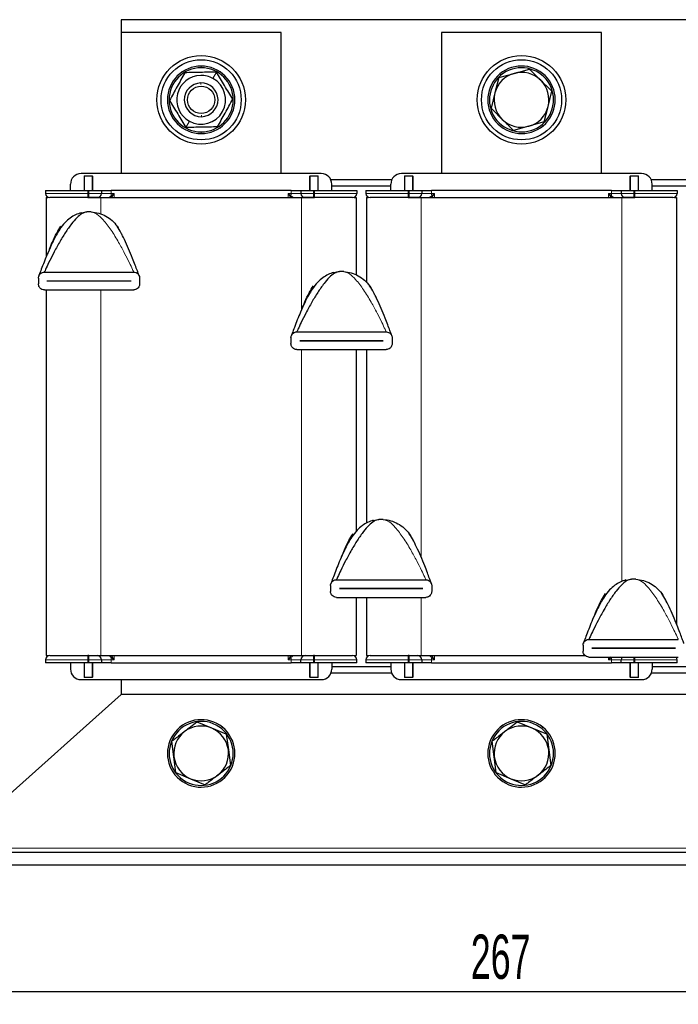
# Model space of a CAD drawing. Header units: millimetres. Extents: x 5 to 418, y 2 to 292.
# Tile 6 of 24: x 60 to 112, y 168 to 245. Entities that reach past the tile are written whole.
import ezdxf

# ---------------------------------------------------------------- set-up
doc = ezdxf.new("R2010")
doc.units = ezdxf.units.MM
doc.layers.add('SLD-0', color=7, linetype='Continuous')
doc.styles.add('SLDTEXTSTYLE0', font='TXT', dxfattribs={"width": 0.605})
doc.dimstyles.new('SLDDIMSTYLE0', dxfattribs={"dimtxt": 3.5, "dimasz": 3.302, "dimexe": 0, "dimexo": 0.0625, "dimgap": 0.875, "dimtad": 1, "dimlfac": 3, "dimrnd": 1e-09, "dimzin": 12, "dimdsep": 46, "dimtxsty": 'SLDTEXTSTYLE0', "dimsah": 1, "dimcen": 0.09, "dimadec": 0, "dimazin": 3, "dimtfac": 1, "dimtofl": 0, "dimtmove": 0, "dimatfit": 3, "dimfxl": 1, "dimfrac": 2, "dimtolj": 1, "dimtzin": 12, "dimarcsym": 0})

# ---------------------------------------------------------------- blocks, each defined once
blk = doc.blocks.new('_D')
at = {"layer": 'SLD-0'}
for p, q in [((55.431, 178.637), (55.431, 167.637)), ((144.431, 178.637), (144.431, 167.637)), ((55.431, 168.637), (144.431, 168.637))]:
    blk.add_line(p, q, dxfattribs=at)
for points in [[(55.431, 168.637), (58.733, 168.129), (58.733, 169.145)], [(144.431, 168.637), (141.129, 169.145), (141.129, 168.129)]]:
    blk.add_solid(points, dxfattribs=at)
at = {"layer": 'SLD-0', "insert": (95.92, 173.149), "char_height": 3.5, "attachment_point": 1, "style": 'SLDTEXTSTYLE0'}
blk.add_mtext('267', dxfattribs=at)

msp = doc.modelspace()

# ---------------------------------------------------------------- linework, layer by layer
at = {"color": 7, "linetype": 'Continuous', "lineweight": 25}
for p, q in [((68.2639, 245.4705), (68.2639, 244.4705)), ((131.5972, 245.4705), (68.2639, 245.4705)), ((68.2639, 244.4705), (68.2639, 233.3038)), ((80.9305, 244.4705), (68.2639, 244.4705)), ((80.9305, 233.3038), (80.9305, 244.4705)), ((106.2639, 244.4705), (93.5972, 244.4705)), ((93.5972, 244.4705), (93.5972, 233.3038)), ((106.2639, 233.3038), (106.2639, 244.4705)), ((99.3493, 241.2244), (100.5544, 241.56)), ((98.1442, 240.8888), (97.8323, 239.6774)), ((98.1442, 240.8888), (99.3493, 241.2244)), ((102.0288, 238.5969), (102.3407, 239.8083)), ((97.8323, 239.6774), (97.5204, 238.466)), ((101.7168, 237.3855), (102.0288, 238.5969)), ((100.5117, 237.0499), (99.3067, 236.7143)), ((101.7168, 237.3855), (100.5117, 237.0499)), ((84.0972, 233.3038), (65.0972, 233.3038)), ((65.3805, 233.1371), (65.3472, 233.103)), ((65.3472, 233.103), (65.3472, 231.9705)), ((65.3805, 233.1371), (65.9805, 233.1371)), ((66.0139, 233.103), (65.9805, 233.1371)), ((66.0139, 233.103), (66.0139, 231.9705)), ((83.2139, 233.1371), (83.1805, 233.103)), ((83.1805, 231.9705), (83.1805, 233.103)), ((83.2139, 233.1371), (83.8139, 233.1371)), ((83.8472, 233.103), (83.8139, 233.1371)), ((83.8472, 231.9705), (83.8472, 233.103)), ((89.6668, 232.8038), (84.861, 232.8038)), ((109.4305, 233.3038), (90.4305, 233.3038)), ((90.7139, 233.1371), (90.6805, 233.103)), ((90.6805, 233.103), (90.6805, 231.9705)), ((90.7139, 233.1371), (91.3139, 233.1371)), ((91.3472, 233.103), (91.3139, 233.1371)), ((91.3472, 233.103), (91.3472, 231.9705)), ((108.5472, 233.1371), (108.5139, 233.103)), ((108.5139, 231.9705), (108.5139, 233.103)), ((108.5472, 233.1371), (109.1472, 233.1371)), ((109.1805, 233.103), (109.1472, 233.1371)), ((109.1805, 231.9705), (109.1805, 233.103)), ((115.0001, 232.8038), (110.1943, 232.8038)), ((62.2972, 231.9705), (62.2972, 231.7371)), ((62.2972, 231.9705), (65.6305, 231.9705)), ((64.2639, 231.9705), (64.2639, 232.4705)), ((65.6305, 231.9705), (65.7139, 231.9705)), ((65.7139, 231.9705), (66.7139, 231.9705)), ((66.7139, 231.9705), (66.7139, 231.7371)), ((66.7139, 231.9705), (67.4914, 231.9705)), ((81.7029, 231.9705), (67.4914, 231.9705)), ((81.7029, 231.9705), (82.4805, 231.9705)), ((82.4805, 231.9705), (83.4805, 231.9705)), ((82.4805, 231.9705), (82.4805, 231.7371)), ((83.4805, 231.9705), (83.5639, 231.9705)), ((83.5639, 231.9705), (86.8972, 231.9705)), ((84.9305, 231.9705), (84.9305, 232.4705)), ((89.5972, 232.3038), (84.9305, 232.3038)), ((86.8972, 231.9705), (86.8972, 231.7371)), ((87.6305, 231.9705), (87.6305, 231.7371)), ((87.6305, 231.9705), (90.9639, 231.9705)), ((89.5972, 231.9705), (89.5972, 232.4705)), ((90.9639, 231.9705), (91.0472, 231.9705)), ((91.0472, 231.9705), (92.0472, 231.9705)), ((92.0472, 231.9705), (92.0472, 231.7371)), ((92.0472, 231.9705), (92.8248, 231.9705)), ((107.0363, 231.9705), (92.8248, 231.9705)), ((107.0363, 231.9705), (107.8139, 231.9705)), ((107.8139, 231.9705), (107.8139, 231.7371)), ((107.8139, 231.9705), (108.8139, 231.9705)), ((108.8139, 231.9705), (108.8972, 231.9705)), ((108.8972, 231.9705), (112.2305, 231.9705)), ((110.2639, 231.9705), (110.2639, 232.4705)), ((114.9305, 232.3038), (110.2639, 232.3038)), ((112.2305, 231.9705), (112.2305, 231.7371)), ((62.3305, 231.4038), (62.3305, 226.6974)), ((62.3305, 231.4038), (62.476, 231.4038)), ((65.6305, 231.4038), (65.7139, 231.4038)), ((65.7139, 231.4038), (66.6639, 231.4038)), ((66.6639, 231.4038), (82.5305, 231.4038)), ((82.5305, 231.4038), (83.4805, 231.4038)), ((83.4805, 231.4038), (83.5639, 231.4038)), ((86.6949, 231.4038), (86.8639, 231.4038)), ((86.8639, 231.4038), (86.8639, 225.2869)), ((87.6639, 231.4038), (87.6639, 224.7116)), ((87.6639, 231.4038), (87.8094, 231.4038)), ((90.9639, 231.4038), (91.0472, 231.4038)), ((91.0472, 231.4038), (91.9972, 231.4038)), ((91.9972, 231.4038), (107.8639, 231.4038)), ((107.8639, 231.4038), (108.8139, 231.4038)), ((108.8139, 231.4038), (108.8972, 231.4038)), ((112.0283, 231.4038), (112.1972, 231.4038)), ((112.1972, 231.4038), (112.1972, 197.6772)), ((65.1024, 230.1959), (65.5578, 230.2754)), ((63.3068, 228.777), (63.4142, 229.0132)), ((63.4142, 229.0132), (63.5057, 229.1472)), ((67.9552, 229.1472), (68.0467, 229.0132)), ((63.2922, 228.8026), (63.2302, 228.6969)), ((61.7304, 225.0474), (61.7304, 224.5808)), ((62.1971, 225.5141), (69.2638, 225.5141)), ((69.7304, 225.0474), (69.7304, 224.5808)), ((85.0692, 225.4766), (85.5245, 225.5561)), ((62.4304, 224.8124), (62.4304, 224.8158)), ((62.4304, 224.8158), (69.0304, 224.8158)), ((69.0304, 224.8124), (62.4304, 224.8124)), ((69.0304, 224.8158), (69.0304, 224.8124)), ((83.3449, 224.2147), (83.381, 224.2939)), ((83.381, 224.2939), (83.4724, 224.4279)), ((87.922, 224.4279), (88.0134, 224.2939)), ((62.1971, 224.1141), (69.2638, 224.1141)), ((62.3305, 224.1141), (62.3305, 195.2038)), ((83.259, 224.0834), (83.1969, 223.9776)), ((81.6972, 220.3282), (81.6972, 219.8615)), ((82.1639, 220.7949), (89.2305, 220.7949)), ((89.6972, 220.3282), (89.6972, 219.8615)), ((82.3972, 220.0932), (82.3972, 220.0965)), ((82.3972, 220.0965), (88.9972, 220.0965)), ((88.9972, 220.0932), (82.3972, 220.0932)), ((88.9972, 220.0965), (88.9972, 220.0932)), ((82.1639, 219.3949), (89.2305, 219.3949)), ((86.8639, 219.3949), (86.8639, 205.0263)), ((87.6639, 219.3949), (87.6639, 205.6698)), ((88.2025, 205.8851), (88.6579, 205.9646)), ((86.4782, 204.6232), (86.5143, 204.7024)), ((86.5143, 204.7024), (86.6057, 204.8364)), ((91.0553, 204.8364), (91.1468, 204.7024)), ((86.3923, 204.4918), (86.3303, 204.3861)), ((85.2972, 201.2033), (92.3639, 201.2033)), ((108.1693, 201.1658), (108.6246, 201.2453)), ((84.8305, 200.7367), (84.8305, 200.27)), ((85.5305, 200.5017), (85.5305, 200.505)), ((85.5305, 200.505), (92.1305, 200.505)), ((92.1305, 200.5017), (85.5305, 200.5017)), ((92.1305, 200.505), (92.1305, 200.5017)), ((92.8305, 200.7367), (92.8305, 200.27)), ((106.481, 199.9831), (106.5725, 200.1171)), ((111.0221, 200.1171), (111.1135, 199.9831)), ((85.2972, 199.8033), (92.3639, 199.8033)), ((86.8639, 199.8033), (86.8639, 195.2038)), ((87.6639, 199.8033), (87.6639, 195.2038)), ((106.3591, 199.7726), (106.297, 199.6668)), ((106.445, 199.9039), (106.481, 199.9831)), ((105.2639, 196.4841), (112.3306, 196.4841)), ((104.7973, 196.0174), (104.7973, 195.5507)), ((105.4973, 195.7824), (105.4973, 195.7857)), ((105.4973, 195.7857), (112.0973, 195.7857)), ((112.0973, 195.7824), (105.4973, 195.7824)), ((112.0973, 195.7857), (112.0973, 195.7824)), ((62.2972, 194.8705), (62.2972, 194.6371)), ((65.6305, 194.6371), (62.2972, 194.6371)), ((62.3305, 195.2038), (62.476, 195.2038)), ((64.2639, 194.6371), (64.2639, 194.1371)), ((65.3472, 194.6371), (65.3472, 193.5046)), ((65.7139, 195.2038), (65.6305, 195.2038)), ((65.7139, 194.6371), (65.6305, 194.6371)), ((65.7139, 195.2038), (66.6639, 195.2038)), ((66.7139, 194.6371), (65.7139, 194.6371)), ((66.0139, 194.6371), (66.0139, 193.5046)), ((66.6639, 195.2038), (82.5305, 195.2038)), ((66.7139, 194.8705), (66.7139, 194.6371)), ((67.4914, 194.6371), (66.7139, 194.6371)), ((67.4914, 194.6371), (81.7029, 194.6371)), ((82.4805, 194.6371), (81.7029, 194.6371)), ((82.4805, 194.6371), (82.4805, 194.8705)), ((83.4805, 194.6371), (82.4805, 194.6371)), ((82.5305, 195.2038), (83.4805, 195.2038)), ((83.1805, 193.5046), (83.1805, 194.6371)), ((83.5639, 195.2038), (83.4805, 195.2038)), ((83.5639, 194.6371), (83.4805, 194.6371)), ((86.8972, 194.6371), (83.5639, 194.6371)), ((83.8472, 193.5046), (83.8472, 194.6371)), ((84.9305, 194.6371), (84.9305, 194.1371)), ((86.6949, 195.2038), (86.8639, 195.2038)), ((86.8972, 194.6371), (86.8972, 194.8705)), ((87.6305, 194.8705), (87.6305, 194.6371)), ((90.9639, 194.6371), (87.6305, 194.6371)), ((87.6639, 195.2038), (87.8094, 195.2038)), ((89.5972, 194.6371), (89.5972, 194.1371)), ((90.6805, 194.6371), (90.6805, 193.5046)), ((91.0472, 195.2038), (90.9639, 195.2038)), ((91.0472, 194.6371), (90.9639, 194.6371)), ((91.0472, 195.2038), (91.9972, 195.2038)), ((92.0472, 194.6371), (91.0472, 194.6371)), ((91.3472, 194.6371), (91.3472, 193.5046)), ((91.9972, 195.2038), (104.9662, 195.2038)), ((92.0472, 194.8705), (92.0472, 194.6371)), ((92.8248, 194.6371), (92.0472, 194.6371)), ((92.8248, 194.6371), (107.0363, 194.6371)), ((105.2639, 195.0841), (112.3306, 195.0841)), ((107.8139, 194.6371), (107.0363, 194.6371)), ((107.8139, 194.6371), (107.8139, 194.8705)), ((108.8139, 194.6371), (107.8139, 194.6371)), ((108.5139, 193.5046), (108.5139, 194.6371)), ((108.8972, 194.6371), (108.8139, 194.6371)), ((112.2305, 194.6371), (108.8972, 194.6371)), ((109.1805, 193.5046), (109.1805, 194.6371)), ((110.2639, 194.6371), (110.2639, 194.1371)), ((112.2305, 194.6371), (112.2305, 194.8705)), ((89.5972, 194.3038), (84.9305, 194.3038)), ((114.9305, 194.3038), (110.2639, 194.3038)), ((65.0972, 193.3038), (84.0972, 193.3038)), ((65.3472, 193.5046), (65.3805, 193.4705)), ((65.9805, 193.4705), (65.3805, 193.4705)), ((65.9805, 193.4705), (66.0139, 193.5046)), ((68.2639, 193.3038), (68.2639, 192.1371)), ((83.1805, 193.5046), (83.2139, 193.4705)), ((83.8139, 193.4705), (83.2139, 193.4705)), ((83.8139, 193.4705), (83.8472, 193.5046)), ((89.6668, 193.8038), (84.861, 193.8038)), ((90.4305, 193.3038), (109.4305, 193.3038)), ((90.6805, 193.5046), (90.7139, 193.4705)), ((91.3139, 193.4705), (90.7139, 193.4705)), ((91.3139, 193.4705), (91.3472, 193.5046)), ((108.5139, 193.5046), (108.5472, 193.4705)), ((109.1472, 193.4705), (108.5472, 193.4705)), ((109.1472, 193.4705), (109.1805, 193.5046)), ((115.0001, 193.8038), (110.1943, 193.8038)), ((68.2639, 192.1371), (55.4305, 180.6371)), ((131.5972, 192.1371), (68.2639, 192.1371)), ((75.4345, 189.4688), (74.2808, 189.9522)), ((100.7678, 189.4688), (99.6141, 189.9522)), ((76.5882, 188.9854), (75.4345, 189.4688)), ((101.9216, 188.9854), (100.7678, 189.4688)), ((72.4479, 187.1964), (72.2897, 188.4373)), ((76.5882, 188.9854), (76.7465, 187.7445)), ((97.7813, 187.1964), (97.623, 188.4373)), ((101.9216, 188.9854), (102.0798, 187.7445)), ((76.7465, 187.7445), (76.9047, 186.5036)), ((102.0798, 187.7445), (102.238, 186.5036)), ((72.6061, 185.9556), (72.4479, 187.1964)), ((97.9395, 185.9556), (97.7813, 187.1964)), ((72.6061, 185.9556), (73.7599, 185.4721)), ((73.7599, 185.4721), (74.9136, 184.9887)), ((97.9395, 185.9556), (99.0932, 185.4721)), ((99.0932, 185.4721), (100.247, 184.9887)), ((144.4305, 179.6371), (55.4305, 179.6371)), ((144.4305, 178.6371), (55.4305, 178.6371))]:
    msp.add_line(p, q, dxfattribs=at)
at = {"color": 7, "linetype": 'Continuous', "lineweight": 18}
for p, q in [((74.5972, 241.6705), (74.5972, 241.8038)), ((75.5309, 240.8301), (75.8055, 241.3279)), ((98.3048, 241.08), (98.2192, 241.1823)), ((74.5736, 240.3424), (74.5711, 240.4702)), ((73.6635, 237.4442), (73.3889, 236.9464)), ((74.6208, 237.9319), (74.6233, 237.8041)), ((101.5562, 237.1943), (101.6418, 237.092)), ((74.5972, 236.6038), (74.5972, 236.4705)), ((65.3805, 231.9705), (65.3805, 233.1371)), ((65.9805, 233.1371), (65.9805, 231.9705)), ((83.2139, 231.9705), (83.2139, 233.1371)), ((83.8139, 233.1371), (83.8139, 231.9705)), ((90.7139, 231.9705), (90.7139, 233.1371)), ((91.3139, 233.1371), (91.3139, 231.9705)), ((108.5472, 231.9705), (108.5472, 233.1371)), ((109.1472, 233.1371), (109.1472, 231.9705)), ((65.6305, 231.9705), (65.6305, 231.7371)), ((65.7139, 231.9705), (65.7139, 231.7371)), ((67.4914, 231.9705), (67.4914, 231.7371)), ((81.7029, 231.7371), (81.7029, 231.9705)), ((83.4805, 231.9705), (83.4805, 231.7371)), ((83.5639, 231.9705), (83.5639, 231.7371)), ((90.9639, 231.9705), (90.9639, 231.7371)), ((91.0472, 231.9705), (91.0472, 231.7371)), ((92.8248, 231.9705), (92.8248, 231.7371)), ((107.0363, 231.7371), (107.0363, 231.9705)), ((108.8139, 231.9705), (108.8139, 231.7371)), ((108.8972, 231.9705), (108.8972, 231.7371)), ((65.6305, 231.7371), (62.2972, 231.7371)), ((65.6305, 231.4038), (65.6305, 231.7371)), ((65.6305, 231.7371), (65.7139, 231.7371)), ((66.7139, 231.7371), (65.7139, 231.7371)), ((65.7139, 231.7371), (65.7139, 231.4038)), ((66.6639, 231.4038), (66.6639, 230.1028)), ((67.4914, 231.7371), (66.7139, 231.7371)), ((67.309, 231.4038), (67.3046, 231.4039)), ((67.5475, 231.5023), (67.4778, 231.4038)), ((67.4914, 231.7371), (67.7263, 231.7371)), ((67.7263, 231.7371), (67.4934, 231.5565)), ((67.7263, 231.7371), (67.5475, 231.5023)), ((67.7263, 231.4038), (67.7263, 231.7371)), ((81.4681, 231.7371), (81.7029, 231.7371)), ((81.4681, 231.4038), (81.4681, 231.7371)), ((81.4681, 231.7371), (81.701, 231.5565)), ((81.6469, 231.5023), (81.4681, 231.7371)), ((81.7166, 231.4038), (81.6469, 231.5023)), ((82.4805, 231.7371), (81.7029, 231.7371)), ((81.8854, 231.4038), (81.8897, 231.4039)), ((82.4805, 231.7371), (83.4805, 231.7371)), ((82.5305, 231.4038), (82.5305, 222.5289)), ((83.4805, 231.4038), (83.4805, 231.7371)), ((83.5639, 231.7371), (83.4805, 231.7371)), ((83.5639, 231.7371), (86.8972, 231.7371)), ((83.5639, 231.7371), (83.5639, 231.4038)), ((90.9639, 231.7371), (87.6305, 231.7371)), ((90.9639, 231.4038), (90.9639, 231.7371)), ((90.9639, 231.7371), (91.0472, 231.7371)), ((92.0472, 231.7371), (91.0472, 231.7371)), ((91.0472, 231.7371), (91.0472, 231.4038)), ((91.9972, 231.4038), (91.9972, 202.9627)), ((92.8248, 231.7371), (92.0472, 231.7371)), ((92.6424, 231.4038), (92.638, 231.4039)), ((92.8808, 231.5023), (92.8111, 231.4038)), ((92.8248, 231.7371), (93.0596, 231.7371)), ((93.0596, 231.7371), (92.8267, 231.5565)), ((93.0596, 231.7371), (92.8808, 231.5023)), ((93.0596, 231.4038), (93.0596, 231.7371)), ((106.8014, 231.7371), (107.0363, 231.7371)), ((106.8014, 231.4038), (106.8014, 231.7371)), ((106.8014, 231.7371), (107.0343, 231.5565)), ((106.9802, 231.5023), (106.8014, 231.7371)), ((107.0499, 231.4038), (106.9802, 231.5023)), ((107.8139, 231.7371), (107.0363, 231.7371)), ((107.2187, 231.4038), (107.2231, 231.4039)), ((107.8139, 231.7371), (108.8139, 231.7371)), ((107.8639, 231.4038), (107.8639, 201.0615)), ((108.8139, 231.4038), (108.8139, 231.7371)), ((108.8972, 231.7371), (108.8139, 231.7371)), ((108.8972, 231.7371), (112.2305, 231.7371)), ((108.8972, 231.7371), (108.8972, 231.4038)), ((66.6639, 224.1141), (66.6639, 195.2038)), ((82.5305, 219.3949), (82.5305, 195.2038)), ((91.9972, 199.8033), (91.9972, 195.2038)), ((62.2972, 194.8705), (65.6305, 194.8705)), ((65.3805, 193.4705), (65.3805, 194.6371)), ((65.6305, 194.8705), (65.6305, 195.2038)), ((65.6305, 194.8705), (65.7139, 194.8705)), ((65.6305, 194.6371), (65.6305, 194.8705)), ((65.7139, 195.2038), (65.7139, 194.8705)), ((65.7139, 194.8705), (66.7139, 194.8705)), ((65.7139, 194.8705), (65.7139, 194.6371)), ((65.9805, 194.6371), (65.9805, 193.4705)), ((66.7139, 194.8705), (67.4914, 194.8705)), ((67.3046, 195.2037), (67.309, 195.2038)), ((67.4778, 195.2038), (67.5475, 195.1053)), ((67.4914, 194.8705), (67.4914, 194.6371)), ((67.7263, 194.8705), (67.4914, 194.8705)), ((67.4934, 195.0511), (67.7263, 194.8705)), ((67.5475, 195.1053), (67.7263, 194.8705)), ((67.7263, 194.8705), (67.7263, 195.2038)), ((81.4681, 194.8705), (81.4681, 195.2038)), ((81.4681, 194.8705), (81.6469, 195.1053)), ((81.701, 195.0511), (81.4681, 194.8705)), ((81.7029, 194.8705), (81.4681, 194.8705)), ((81.6469, 195.1053), (81.7166, 195.2038)), ((81.7029, 194.8705), (82.4805, 194.8705)), ((81.7029, 194.6371), (81.7029, 194.8705)), ((81.8897, 195.2037), (81.8854, 195.2038)), ((83.4805, 194.8705), (82.4805, 194.8705)), ((83.2139, 193.4705), (83.2139, 194.6371)), ((83.4805, 194.8705), (83.4805, 195.2038)), ((83.4805, 194.8705), (83.5639, 194.8705)), ((83.4805, 194.6371), (83.4805, 194.8705)), ((83.5639, 195.2038), (83.5639, 194.8705)), ((86.8972, 194.8705), (83.5639, 194.8705)), ((83.5639, 194.6371), (83.5639, 194.8705)), ((83.8139, 194.6371), (83.8139, 193.4705)), ((87.6305, 194.8705), (90.9639, 194.8705)), ((90.7139, 193.4705), (90.7139, 194.6371)), ((90.9639, 194.8705), (90.9639, 195.2038)), ((90.9639, 194.8705), (91.0472, 194.8705)), ((90.9639, 194.6371), (90.9639, 194.8705)), ((91.0472, 195.2038), (91.0472, 194.8705)), ((91.0472, 194.8705), (92.0472, 194.8705)), ((91.0472, 194.8705), (91.0472, 194.6371)), ((91.3139, 194.6371), (91.3139, 193.4705)), ((92.0472, 194.8705), (92.8248, 194.8705)), ((92.638, 195.2037), (92.6424, 195.2038)), ((92.8111, 195.2038), (92.8808, 195.1053)), ((92.8248, 194.8705), (92.8248, 194.6371)), ((93.0596, 194.8705), (92.8248, 194.8705)), ((92.8267, 195.0511), (93.0596, 194.8705)), ((92.8808, 195.1053), (93.0596, 194.8705)), ((93.0596, 194.8705), (93.0596, 195.2038)), ((106.8014, 194.8705), (106.9802, 195.1053)), ((106.8014, 194.8705), (106.8014, 195.0841)), ((107.0343, 195.0511), (106.8014, 194.8705)), ((107.0363, 194.8705), (106.8014, 194.8705)), ((107.0363, 194.8705), (107.8139, 194.8705)), ((107.0363, 194.6371), (107.0363, 194.8705)), ((108.8139, 194.8705), (107.8139, 194.8705)), ((108.5472, 193.4705), (108.5472, 194.6371)), ((108.8139, 194.8705), (108.8139, 195.0841)), ((108.8139, 194.8705), (108.8972, 194.8705)), ((108.8139, 194.6371), (108.8139, 194.8705)), ((108.8972, 195.0841), (108.8972, 194.8705)), ((112.2305, 194.8705), (108.8972, 194.8705)), ((108.8972, 194.6371), (108.8972, 194.8705)), ((109.1472, 194.6371), (109.1472, 193.4705)), ((76.2025, 189.4303), (76.287, 189.5334)), ((101.5358, 189.4303), (101.6203, 189.5334)), ((72.9919, 185.5107), (72.9074, 185.4075)), ((98.3252, 185.5107), (98.2407, 185.4075)), ((144.4305, 179.9705), (55.4305, 179.9705))]:
    msp.add_line(p, q, dxfattribs=at)
at = {"color": 7, "linetype": 'Continuous', "lineweight": 25}
for centre, radius in [((74.5972, 239.1371), 3.5), ((74.5972, 239.1371), 3.1667), ((99.9305, 239.1371), 3.5), ((99.9305, 239.1371), 3.1667), ((74.5972, 239.1371), 1.0777)]:
    msp.add_circle(centre, radius, dxfattribs=at)
for centre, radius, start, end in [((74.5972, 239.1371), 2.6667, 90, 270), ((74.5972, 239.1371), 2.5333, 90, 270), ((74.5972, 239.1371), 2.6667, 270, 90), ((74.5972, 239.1371), 2.5333, 270, 90), ((99.9305, 239.1371), 2.6667, 309.920886, 129.920886), ((99.9305, 239.1371), 2.5333, 309.920886, 129.920886), ((99.9305, 239.1371), 2.1667, 45.560509, 105.560509), ((74.5972, 239.1371), 1.9333, 91.121048, 241.121048), ((74.5972, 239.1371), 1.9333, 241.121048, 61.121048), ((74.5972, 239.1371), 1.9333, 61.121048, 91.121048), ((99.9305, 239.1371), 2.6667, 129.920886, 309.920886), ((99.9305, 239.1371), 2.5333, 129.920886, 309.920886), ((99.9305, 239.1371), 2.1667, 105.560509, 165.560509), ((99.9305, 239.1371), 2.1667, 345.560509, 45.560509), ((74.5972, 239.1371), 1.3333, 91.121048, 271.121048), ((74.5972, 239.1371), 1.3333, 271.121048, 91.121048), ((99.9305, 239.1371), 2.1667, 165.560509, 225.560509), ((99.9305, 239.1371), 2.1667, 285.560509, 345.560509), ((99.9305, 239.1371), 2.1667, 225.560509, 285.560509), ((65.0972, 232.4705), 0.8333, 90, 180), ((84.0972, 232.4705), 0.8333, 0, 90), ((90.4305, 232.4705), 0.8333, 90, 180), ((109.4305, 232.4705), 0.8333, 0, 90), ((62.6305, 231.7371), 0.3333, 180, 270), ((66.3805, 231.7371), 0.3333, 270, 0), ((82.8139, 231.7371), 0.3333, 180, 270), ((86.5639, 231.7371), 0.3333, 270, 0), ((87.9639, 231.7371), 0.3333, 180, 270), ((91.7139, 231.7371), 0.3333, 270, 0), ((108.1472, 231.7371), 0.3333, 180, 270), ((111.8972, 231.7371), 0.3333, 270, 0), ((65.7304, 227.5308), 2.75, 86.4, 93.6), ((85.6972, 222.8115), 2.75, 86.4, 93.6), ((88.8305, 203.22), 2.75, 86.4, 93.6), ((108.7973, 198.5007), 2.75, 86.4, 93.6), ((62.6305, 194.8705), 0.3333, 90, 180), ((66.3805, 194.8705), 0.3333, 0, 90), ((82.8139, 194.8705), 0.3333, 90, 180), ((86.5639, 194.8705), 0.3333, 0, 90), ((87.9639, 194.8705), 0.3333, 90, 180), ((91.7139, 194.8705), 0.3333, 0, 90), ((108.1472, 194.8705), 0.3333, 140.152634, 180), ((111.8972, 194.8705), 0.3333, 0, 39.847366), ((65.0972, 194.1371), 0.8333, 180, 270), ((84.0972, 194.1371), 0.8333, 270, 0), ((90.4305, 194.1371), 0.8333, 180, 270), ((109.4305, 194.1371), 0.8333, 270, 0), ((74.5972, 187.4705), 2.6667, 50.678522, 230.678522), ((74.5972, 187.4705), 2.5333, 50.678522, 230.678522), ((99.9305, 187.4705), 2.6667, 50.678522, 230.678522), ((99.9305, 187.4705), 2.5333, 50.678522, 230.678522), ((74.5972, 187.4705), 2.1667, 127.266153, 187.266153), ((74.5972, 187.4705), 2.6667, 230.678522, 50.678522), ((74.5972, 187.4705), 2.5333, 230.678522, 50.678522), ((74.5972, 187.4705), 2.1667, 67.266153, 127.266153), ((74.5972, 187.4705), 2.1667, 7.266153, 67.266153), ((99.9305, 187.4705), 2.1667, 127.266153, 187.266153), ((99.9305, 187.4705), 2.6667, 230.678522, 50.678522), ((99.9305, 187.4705), 2.5333, 230.678522, 50.678522), ((99.9305, 187.4705), 2.1667, 67.266153, 127.266153), ((99.9305, 187.4705), 2.1667, 7.266153, 67.266153), ((74.5972, 187.4705), 2.1667, 307.266153, 7.266153), ((99.9305, 187.4705), 2.1667, 307.266153, 7.266153), ((74.5972, 187.4705), 2.1667, 187.266153, 247.266153), ((99.9305, 187.4705), 2.1667, 187.266153, 247.266153), ((74.5972, 187.4705), 2.1667, 247.266153, 307.266153), ((99.9305, 187.4705), 2.1667, 247.266153, 307.266153)]:
    msp.add_arc(centre, radius, start, end, dxfattribs=at)
at = {"color": 7, "linetype": 'Continuous', "lineweight": 18}
for centre, radius, start, end in [((75.2919, 231.7313), 7.8005, 179.956994, 181.283798), ((67.3672, 231.3764), 0.2199, 34.927875, 54.980573), ((81.8272, 231.3764), 0.2199, 125.019427, 145.072125), ((73.9025, 231.7313), 7.8005, 358.716202, 0.043006), ((100.6252, 231.7313), 7.8005, 179.956994, 181.283798), ((92.7005, 231.3764), 0.2199, 34.927875, 54.980573), ((107.1605, 231.3764), 0.2199, 125.019427, 145.072125), ((99.2358, 231.7313), 7.8005, 358.716202, 0.043006), ((75.2919, 194.8763), 7.8005, 178.716202, 180.043006), ((67.3672, 195.2312), 0.2199, 305.019427, 325.072125), ((81.8272, 195.2312), 0.2199, 214.927875, 234.980573), ((73.9025, 194.8763), 7.8005, 359.956994, 1.283798), ((100.6252, 194.8763), 7.8005, 178.716202, 180.043006), ((92.7005, 195.2312), 0.2199, 305.019427, 325.072125), ((107.1616, 195.2325), 0.2216, 222.045159, 234.930455), ((99.2358, 194.8763), 7.8005, 359.956994, 1.283798)]:
    msp.add_arc(centre, radius, start, end, dxfattribs=at)
at = {"color": 7, "linetype": 'Continuous', "lineweight": 25}
for points, knots in [([(75.8055, 241.3279), (75.3879, 241.3197), (74.5541, 241.3034), (73.7203, 241.2871), (73.3041, 241.2789)], [0, 0, 0, 0, 0.5008729, 1, 1, 1, 1]), ([(77.0986, 239.1861), (76.8831, 239.5431), (76.452, 240.257), (76.021, 240.9709), (75.8055, 241.3279)], [0, 0, 0, 0, 0.4999949, 1, 1, 1, 1]), ([(100.5544, 241.56), (100.5637, 241.5509), (100.858, 241.2622), (101.1575, 240.9685), (101.4475, 240.6841)], [0, 0, 0, 0, 0.031485, 1, 1, 1, 1]), ([(73.3041, 241.2789), (73.1027, 240.9138), (72.7, 240.1836), (72.2972, 239.4533), (72.0958, 239.0882)], [0, 0, 0, 0, 0.4999949, 1, 1, 1, 1]), ([(101.4475, 240.6841), (101.6737, 240.4624), (101.9733, 240.1685), (102.2683, 239.8793), (102.3407, 239.8083)], [0, 0, 0, 0, 0.7546767, 1, 1, 1, 1]), ([(72.0958, 239.0882), (72.3113, 238.7312), (72.7424, 238.0173), (73.1734, 237.3034), (73.3889, 236.9464)], [0, 0, 0, 0, 0.4999949, 1, 1, 1, 1]), ([(75.8903, 236.9954), (76.0917, 237.3605), (76.4944, 238.0907), (76.8972, 238.821), (77.0986, 239.1861)], [0, 0, 0, 0, 0.4999949, 1, 1, 1, 1]), ([(97.5204, 238.466), (97.5296, 238.4569), (97.824, 238.1682), (98.1235, 237.8746), (98.4135, 237.5902)], [0, 0, 0, 0, 0.03148504, 1, 1, 1, 1]), ([(98.4135, 237.5902), (98.6397, 237.3684), (98.9393, 237.0746), (99.2343, 236.7853), (99.3067, 236.7143)], [0, 0, 0, 0, 0.7546767, 1, 1, 1, 1]), ([(75.8903, 236.9954), (75.4726, 236.9872), (74.6388, 236.9709), (73.8051, 236.9546), (73.3889, 236.9464)], [0, 0, 0, 0, 0.50087292, 1, 1, 1, 1]), ([(65.6305, 231.4038), (65.2531, 231.4038), (64.6726, 231.4038), (63.9741, 231.4038), (63.4935, 231.4038), (63.1063, 231.4038), (62.7322, 231.4038), (62.6706, 231.4038), (62.6305, 231.4038)], [0, 0, 0, 0, 0.2394568, 0.3683607, 0.5, 0.6316393, 0.7605432, 1, 1, 1, 1]), ([(66.3805, 231.4038), (66.3716, 231.4038), (66.3578, 231.4038), (66.2748, 231.4038), (66.1886, 231.4038), (66.0825, 231.4038), (65.9272, 231.4038), (65.7977, 231.4038), (65.7139, 231.4038)], [0, 0, 0, 0, 0.23944295, 0.36963586, 0.49999992, 0.63019291, 0.76055705, 1, 1, 1, 1]), ([(66.6055, 231.4038), (66.5435, 231.4038), (66.4096, 231.4038), (66.3907, 231.4038), (66.3805, 231.4038)], [0, 0, 0, 0, 0.4634416, 1, 1, 1, 1]), ([(82.8139, 231.4038), (82.8037, 231.4038), (82.7848, 231.4038), (82.6509, 231.4038), (82.5889, 231.4038)], [0, 0, 0, 0, 0.5365584, 1, 1, 1, 1]), ([(83.4805, 231.4038), (83.3967, 231.4038), (83.2673, 231.4038), (83.1119, 231.4038), (83.0058, 231.4038), (82.9197, 231.4038), (82.8366, 231.4038), (82.8228, 231.4038), (82.8139, 231.4038)], [0, 0, 0, 0, 0.23944295, 0.36963586, 0.49999992, 0.63019291, 0.76055705, 1, 1, 1, 1]), ([(86.5639, 231.4038), (86.5238, 231.4038), (86.4621, 231.4038), (86.088, 231.4038), (85.7009, 231.4038), (85.2202, 231.4038), (84.5218, 231.4038), (83.9412, 231.4038), (83.5639, 231.4038)], [0, 0, 0, 0, 0.2394568, 0.3683607, 0.5, 0.6316393, 0.7605432, 1, 1, 1, 1]), ([(90.9639, 231.4038), (90.5865, 231.4038), (90.0059, 231.4038), (89.3075, 231.4038), (88.8269, 231.4038), (88.4397, 231.4038), (88.0656, 231.4038), (88.0039, 231.4038), (87.9639, 231.4038)], [0, 0, 0, 0, 0.2394568, 0.3683607, 0.5, 0.6316393, 0.7605432, 1, 1, 1, 1]), ([(91.7139, 231.4038), (91.7049, 231.4038), (91.6911, 231.4038), (91.6081, 231.4038), (91.522, 231.4038), (91.4159, 231.4038), (91.2605, 231.4038), (91.131, 231.4038), (91.0472, 231.4038)], [0, 0, 0, 0, 0.2394429, 0.3696359, 0.4999999, 0.6301929, 0.7605571, 1, 1, 1, 1]), ([(91.9389, 231.4038), (91.8768, 231.4038), (91.7429, 231.4038), (91.724, 231.4038), (91.7139, 231.4038)], [0, 0, 0, 0, 0.4634416, 1, 1, 1, 1]), ([(108.1472, 231.4038), (108.137, 231.4038), (108.1181, 231.4038), (107.9842, 231.4038), (107.9222, 231.4038)], [0, 0, 0, 0, 0.5365584, 1, 1, 1, 1]), ([(108.8139, 231.4038), (108.73, 231.4038), (108.6006, 231.4038), (108.4452, 231.4038), (108.3392, 231.4038), (108.253, 231.4038), (108.17, 231.4038), (108.1561, 231.4038), (108.1472, 231.4038)], [0, 0, 0, 0, 0.2394429, 0.3696359, 0.4999999, 0.6301929, 0.7605571, 1, 1, 1, 1]), ([(111.8972, 231.4038), (111.8571, 231.4038), (111.7955, 231.4038), (111.4214, 231.4038), (111.0342, 231.4038), (110.5536, 231.4038), (109.8551, 231.4038), (109.2746, 231.4038), (108.8972, 231.4038)], [0, 0, 0, 0, 0.2394568, 0.3683607, 0.5, 0.6316393, 0.7605432, 1, 1, 1, 1]), ([(65.1112, 230.2103), (64.9616, 230.1609), (64.6663, 230.0632), (64.2179, 229.7864), (63.7807, 229.3997), (63.4251, 228.9283), (63.0988, 228.3843), (62.7936, 227.7767), (62.5015, 227.1203), (62.2333, 226.4669), (62.0121, 225.8972), (61.8577, 225.4818), (61.7796, 225.2656), (61.7589, 225.2079), (61.7535, 225.1926), (61.7532, 225.1918), (61.7531, 225.1915)], [0, 0, 0, 0, 0.0711865, 0.1405676, 0.2195851, 0.3207292, 0.4046368, 0.5117382, 0.6419422, 0.7494195, 0.8558061, 0.9461302, 0.9788992, 0.9911578, 0.9962849, 1, 1, 1, 1]), ([(65.5578, 230.2754), (65.4275, 230.2405), (65.1423, 230.1642), (64.7393, 229.7986), (64.2989, 229.2904), (63.8419, 228.6294), (63.3683, 227.845), (62.932, 227.0404), (62.5683, 226.3143), (62.3354, 225.8207), (62.2289, 225.5857), (62.2007, 225.5223), (62.1982, 225.5166), (62.1971, 225.5141)], [0, 0, 0, 0, 0.0781273, 0.1710083, 0.278026, 0.4166976, 0.5603945, 0.7170593, 0.8519797, 0.9499554, 0.983819, 0.9928589, 1, 1, 1, 1]), ([(62.5996, 227.328), (62.6762, 227.511), (62.8568, 227.9426), (63.1442, 228.5688), (63.3941, 228.9686), (63.5057, 229.1472)], [0, 0, 0, 0, 0.2894719, 0.6827317, 1, 1, 1, 1]), ([(68.3403, 228.4784), (68.3208, 228.5201), (68.209, 228.7582), (68.07, 228.9713), (67.9552, 229.1472)], [0, 0, 0, 0, 0.1748021, 1, 1, 1, 1]), ([(69.7075, 225.1916), (69.7071, 225.1927), (69.7062, 225.1952), (69.6891, 225.2429), (69.6385, 225.3832), (69.533, 225.6703), (69.3749, 226.0898), (69.1442, 226.6818), (68.8628, 227.3655), (68.5518, 228.0722), (68.333, 228.4979), (68.2307, 228.6969)], [0, 0, 0, 0, 0.0087195, 0.0206678, 0.0713084, 0.1438671, 0.2679231, 0.413058, 0.6205224, 0.8226597, 1, 1, 1, 1]), ([(61.7304, 225.0474), (61.734, 225.0907), (61.7412, 225.1771), (61.7994, 225.3042), (61.9017, 225.4216), (62.0426, 225.5002), (62.1499, 225.5099), (62.1971, 225.5141)], [0, 0, 0, 0, 0.1547613, 0.3088456, 0.5207845, 0.7892573, 1, 1, 1, 1]), ([(69.2638, 225.5141), (69.3272, 225.5066), (69.4554, 225.4914), (69.6021, 225.3842), (69.6903, 225.2516), (69.7261, 225.1393), (69.7293, 225.072), (69.7304, 225.0474)], [0, 0, 0, 0, 0.2833462, 0.5731387, 0.7583389, 0.9118967, 1, 1, 1, 1]), ([(85.078, 225.4911), (84.9284, 225.4416), (84.633, 225.3439), (84.1847, 225.0671), (83.7475, 224.6804), (83.3918, 224.2091), (83.0656, 223.6651), (82.7603, 223.0575), (82.4683, 222.4011), (82.2001, 221.7477), (81.9788, 221.1779), (81.8245, 220.7625), (81.7464, 220.5464), (81.7257, 220.4886), (81.7202, 220.4733), (81.7199, 220.4726), (81.7198, 220.4723)], [0, 0, 0, 0, 0.0711865, 0.1405676, 0.2195851, 0.3207292, 0.4046368, 0.5117382, 0.6419422, 0.7494195, 0.8558061, 0.9461302, 0.9788992, 0.9911578, 0.9962849, 1, 1, 1, 1]), ([(85.5245, 225.5561), (85.3942, 225.5212), (85.1091, 225.4449), (84.7061, 225.0793), (84.2657, 224.5712), (83.8086, 223.9102), (83.3351, 223.1257), (82.8988, 222.3212), (82.535, 221.5951), (82.3021, 221.1014), (82.1956, 220.8665), (82.1675, 220.8031), (82.165, 220.7974), (82.1639, 220.7949)], [0, 0, 0, 0, 0.0781273, 0.1710083, 0.278026, 0.4166976, 0.5603945, 0.7170593, 0.8519797, 0.9499554, 0.983819, 0.9928589, 1, 1, 1, 1]), ([(62.1971, 224.1141), (62.1337, 224.1216), (62.0055, 224.1368), (61.8588, 224.2441), (61.7706, 224.3767), (61.7348, 224.4889), (61.7316, 224.5562), (61.7304, 224.5808)], [0, 0, 0, 0, 0.2833462, 0.5731387, 0.7583389, 0.9118967, 1, 1, 1, 1]), ([(69.7304, 224.5808), (69.7269, 224.5375), (69.7197, 224.4511), (69.6615, 224.3241), (69.5592, 224.2066), (69.4183, 224.128), (69.311, 224.1184), (69.2638, 224.1141)], [0, 0, 0, 0, 0.1547613, 0.3088456, 0.5207845, 0.7892573, 1, 1, 1, 1]), ([(82.5664, 222.6087), (82.6429, 222.7917), (82.8236, 223.2234), (83.1109, 223.8495), (83.3608, 224.2494), (83.4724, 224.4279)], [0, 0, 0, 0, 0.2894719, 0.6827317, 1, 1, 1, 1]), ([(88.3071, 223.7592), (88.2875, 223.8008), (88.1757, 224.039), (88.0367, 224.2521), (87.922, 224.4279)], [0, 0, 0, 0, 0.1748021, 1, 1, 1, 1]), ([(89.6743, 220.4724), (89.6739, 220.4734), (89.673, 220.4759), (89.6559, 220.5237), (89.6053, 220.664), (89.4997, 220.951), (89.3416, 221.3706), (89.1109, 221.9625), (88.8296, 222.6463), (88.5186, 223.3529), (88.2997, 223.7787), (88.1974, 223.9776)], [0, 0, 0, 0, 0.0087195, 0.0206678, 0.0713084, 0.1438671, 0.2679231, 0.413058, 0.6205224, 0.8226597, 1, 1, 1, 1]), ([(81.6972, 220.3282), (81.7008, 220.3715), (81.7079, 220.4579), (81.7662, 220.5849), (81.8685, 220.7023), (82.0094, 220.781), (82.1167, 220.7906), (82.1639, 220.7949)], [0, 0, 0, 0, 0.1547613, 0.3088456, 0.5207845, 0.7892573, 1, 1, 1, 1]), ([(89.2305, 220.7949), (89.2939, 220.7873), (89.4221, 220.7722), (89.5688, 220.6649), (89.6571, 220.5323), (89.6928, 220.4201), (89.696, 220.3527), (89.6972, 220.3282)], [0, 0, 0, 0, 0.2833462, 0.5731387, 0.7583389, 0.9118967, 1, 1, 1, 1]), ([(82.1639, 219.3949), (82.1005, 219.4024), (81.9723, 219.4176), (81.8256, 219.5248), (81.7373, 219.6574), (81.7016, 219.7696), (81.6984, 219.837), (81.6972, 219.8615)], [0, 0, 0, 0, 0.2833462, 0.5731387, 0.7583389, 0.9118967, 1, 1, 1, 1]), ([(89.6972, 219.8615), (89.6936, 219.8182), (89.6864, 219.7318), (89.6282, 219.6048), (89.5259, 219.4874), (89.385, 219.4087), (89.2777, 219.3991), (89.2305, 219.3949)], [0, 0, 0, 0, 0.1547613, 0.3088456, 0.5207845, 0.7892573, 1, 1, 1, 1]), ([(88.2113, 205.8995), (88.0617, 205.8501), (87.7663, 205.7524), (87.318, 205.4756), (86.8808, 205.0889), (86.5251, 204.6175), (86.1989, 204.0735), (85.8936, 203.4659), (85.6016, 202.8095), (85.3334, 202.1561), (85.1122, 201.5864), (84.9578, 201.171), (84.8797, 200.9548), (84.859, 200.8971), (84.8536, 200.8818), (84.8533, 200.881), (84.8531, 200.8807)], [0, 0, 0, 0, 0.0711865, 0.1405676, 0.2195851, 0.3207292, 0.4046368, 0.5117382, 0.6419422, 0.7494195, 0.8558061, 0.9461302, 0.9788992, 0.9911578, 0.9962849, 1, 1, 1, 1]), ([(88.6579, 205.9646), (88.5276, 205.9297), (88.2424, 205.8534), (87.8394, 205.4878), (87.399, 204.9796), (86.942, 204.3186), (86.4684, 203.5342), (86.0321, 202.7296), (85.6683, 202.0035), (85.4354, 201.5099), (85.329, 201.2749), (85.3008, 201.2115), (85.2983, 201.2058), (85.2972, 201.2033)], [0, 0, 0, 0, 0.0781273, 0.1710083, 0.278026, 0.4166976, 0.5603945, 0.7170593, 0.8519797, 0.9499554, 0.983819, 0.9928589, 1, 1, 1, 1]), ([(85.6997, 203.0172), (85.7763, 203.2002), (85.9569, 203.6318), (86.2443, 204.258), (86.4942, 204.6578), (86.6057, 204.8364)], [0, 0, 0, 0, 0.2894719, 0.6827317, 1, 1, 1, 1]), ([(91.4404, 204.1676), (91.4209, 204.2093), (91.3091, 204.4474), (91.1701, 204.6605), (91.0553, 204.8364)], [0, 0, 0, 0, 0.1748021, 1, 1, 1, 1]), ([(92.8076, 200.8808), (92.8072, 200.8819), (92.8063, 200.8844), (92.7892, 200.9321), (92.7386, 201.0724), (92.6331, 201.3595), (92.475, 201.779), (92.2443, 202.371), (91.9629, 203.0547), (91.6519, 203.7614), (91.4331, 204.1871), (91.3308, 204.3861)], [0, 0, 0, 0, 0.0087195, 0.0206678, 0.0713084, 0.1438671, 0.2679231, 0.413058, 0.6205224, 0.8226597, 1, 1, 1, 1]), ([(84.8305, 200.7367), (84.8341, 200.7799), (84.8413, 200.8663), (84.8995, 200.9934), (85.0018, 201.1108), (85.1427, 201.1894), (85.25, 201.1991), (85.2972, 201.2033)], [0, 0, 0, 0, 0.1547613, 0.3088456, 0.5207845, 0.7892573, 1, 1, 1, 1]), ([(92.3639, 201.2033), (92.4272, 201.1958), (92.5555, 201.1806), (92.7021, 201.0734), (92.7904, 200.9408), (92.8262, 200.8285), (92.8294, 200.7612), (92.8305, 200.7367)], [0, 0, 0, 0, 0.2833462, 0.5731387, 0.7583389, 0.9118967, 1, 1, 1, 1]), ([(108.178, 201.1803), (108.0285, 201.1308), (107.7331, 201.0331), (107.2847, 200.7563), (106.8476, 200.3696), (106.4919, 199.8983), (106.1657, 199.3543), (105.8604, 198.7467), (105.5683, 198.0903), (105.3001, 197.4369), (105.0789, 196.8671), (104.9246, 196.4517), (104.8464, 196.2356), (104.8258, 196.1778), (104.8203, 196.1625), (104.82, 196.1618), (104.8199, 196.1615)], [0, 0, 0, 0, 0.0711865, 0.1405676, 0.2195851, 0.3207292, 0.4046368, 0.5117382, 0.6419422, 0.7494195, 0.8558061, 0.9461302, 0.9788992, 0.9911578, 0.9962849, 1, 1, 1, 1]), ([(108.6246, 201.2453), (108.4943, 201.2104), (108.2092, 201.1341), (107.8062, 200.7685), (107.3657, 200.2604), (106.9087, 199.5994), (106.4351, 198.8149), (105.9988, 198.0104), (105.6351, 197.2843), (105.4022, 196.7906), (105.2957, 196.5557), (105.2675, 196.4923), (105.265, 196.4866), (105.2639, 196.4841)], [0, 0, 0, 0, 0.0781273, 0.1710083, 0.278026, 0.4166976, 0.5603945, 0.7170593, 0.8519797, 0.9499554, 0.983819, 0.9928589, 1, 1, 1, 1]), ([(85.2972, 199.8033), (85.2338, 199.8108), (85.1056, 199.826), (84.9589, 199.9333), (84.8706, 200.0659), (84.8349, 200.1781), (84.8317, 200.2454), (84.8305, 200.27)], [0, 0, 0, 0, 0.2833462, 0.5731387, 0.7583389, 0.9118967, 1, 1, 1, 1]), ([(92.8305, 200.27), (92.8269, 200.2267), (92.8198, 200.1403), (92.7615, 200.0133), (92.6593, 199.8958), (92.5183, 199.8172), (92.411, 199.8076), (92.3639, 199.8033)], [0, 0, 0, 0, 0.1547613, 0.3088456, 0.5207845, 0.7892573, 1, 1, 1, 1]), ([(105.6664, 198.2979), (105.743, 198.4809), (105.9237, 198.9126), (106.211, 199.5387), (106.4609, 199.9386), (106.5725, 200.1171)], [0, 0, 0, 0, 0.2894719, 0.6827317, 1, 1, 1, 1]), ([(111.4071, 199.4484), (111.3876, 199.49), (111.2758, 199.7282), (111.1368, 199.9413), (111.0221, 200.1171)], [0, 0, 0, 0, 0.1748021, 1, 1, 1, 1]), ([(112.7743, 196.1616), (112.774, 196.1626), (112.773, 196.1651), (112.756, 196.2129), (112.7054, 196.3532), (112.5998, 196.6402), (112.4417, 197.0598), (112.211, 197.6517), (111.9297, 198.3355), (111.6187, 199.0421), (111.3998, 199.4679), (111.2975, 199.6668)], [0, 0, 0, 0, 0.0087195, 0.0206678, 0.0713084, 0.1438671, 0.2679231, 0.413058, 0.6205224, 0.8226597, 1, 1, 1, 1]), ([(104.7973, 196.0174), (104.8009, 196.0607), (104.808, 196.1471), (104.8663, 196.2741), (104.9685, 196.3915), (105.1095, 196.4702), (105.2168, 196.4798), (105.2639, 196.4841)], [0, 0, 0, 0, 0.1547613, 0.3088456, 0.5207845, 0.7892573, 1, 1, 1, 1]), ([(105.2639, 195.0841), (105.2006, 195.0916), (105.0723, 195.1068), (104.9257, 195.214), (104.8374, 195.3466), (104.8016, 195.4588), (104.7984, 195.5262), (104.7973, 195.5507)], [0, 0, 0, 0, 0.2833462, 0.5731387, 0.7583389, 0.9118967, 1, 1, 1, 1]), ([(62.6305, 195.2038), (62.6706, 195.2038), (62.7322, 195.2038), (63.1063, 195.2038), (63.4935, 195.2038), (63.9741, 195.2038), (64.6726, 195.2038), (65.2531, 195.2038), (65.6305, 195.2038)], [0, 0, 0, 0, 0.2394568, 0.3683607, 0.5, 0.6316393, 0.7605432, 1, 1, 1, 1]), ([(65.7139, 195.2038), (65.7977, 195.2038), (65.9271, 195.2038), (66.0825, 195.2038), (66.1885, 195.2038), (66.2747, 195.2038), (66.3577, 195.2038), (66.3716, 195.2038), (66.3805, 195.2038)], [0, 0, 0, 0, 0.2394429, 0.3696359, 0.4999999, 0.6301929, 0.7605571, 1, 1, 1, 1]), ([(66.3805, 195.2038), (66.3907, 195.2038), (66.4096, 195.2038), (66.5435, 195.2038), (66.6055, 195.2038)], [0, 0, 0, 0, 0.5365584, 1, 1, 1, 1]), ([(82.5889, 195.2038), (82.6509, 195.2038), (82.7848, 195.2038), (82.8037, 195.2038), (82.8139, 195.2038)], [0, 0, 0, 0, 0.4634416, 1, 1, 1, 1]), ([(82.8139, 195.2038), (82.8228, 195.2038), (82.8366, 195.2038), (82.9196, 195.2038), (83.0058, 195.2038), (83.1119, 195.2038), (83.2672, 195.2038), (83.3967, 195.2038), (83.4805, 195.2038)], [0, 0, 0, 0, 0.2394429, 0.3696359, 0.4999999, 0.6301929, 0.7605571, 1, 1, 1, 1]), ([(83.5639, 195.2038), (83.9412, 195.2038), (84.5218, 195.2038), (85.2202, 195.2038), (85.7009, 195.2038), (86.088, 195.2038), (86.4621, 195.2038), (86.5238, 195.2038), (86.5639, 195.2038)], [0, 0, 0, 0, 0.2394568, 0.3683607, 0.5, 0.6316393, 0.7605432, 1, 1, 1, 1]), ([(87.9639, 195.2038), (88.0039, 195.2038), (88.0656, 195.2038), (88.4397, 195.2038), (88.8269, 195.2038), (89.3075, 195.2038), (90.0059, 195.2038), (90.5865, 195.2038), (90.9639, 195.2038)], [0, 0, 0, 0, 0.2394568, 0.3683607, 0.5, 0.6316393, 0.7605432, 1, 1, 1, 1]), ([(91.0472, 195.2038), (91.131, 195.2038), (91.2604, 195.2038), (91.4158, 195.2038), (91.5219, 195.2038), (91.6081, 195.2038), (91.6911, 195.2038), (91.7049, 195.2038), (91.7139, 195.2038)], [0, 0, 0, 0, 0.2394429, 0.3696359, 0.4999999, 0.6301929, 0.7605571, 1, 1, 1, 1]), ([(91.7139, 195.2038), (91.724, 195.2038), (91.7429, 195.2038), (91.8768, 195.2038), (91.9389, 195.2038)], [0, 0, 0, 0, 0.5365584, 1, 1, 1, 1]), ([(74.2808, 189.9522), (74.2704, 189.9444), (73.9423, 189.6947), (73.6085, 189.4408), (73.2852, 189.1948)], [0, 0, 0, 0, 0.031485, 1, 1, 1, 1]), ([(99.6141, 189.9522), (99.6038, 189.9444), (99.2756, 189.6947), (98.9418, 189.4408), (98.6186, 189.1948)], [0, 0, 0, 0, 0.03148504, 1, 1, 1, 1]), ([(73.2852, 189.1948), (73.0332, 189.003), (72.6992, 188.7489), (72.3704, 188.4987), (72.2897, 188.4373)], [0, 0, 0, 0, 0.7546767, 1, 1, 1, 1]), ([(98.6186, 189.1948), (98.3665, 189.003), (98.0325, 188.7489), (97.7037, 188.4987), (97.623, 188.4373)], [0, 0, 0, 0, 0.7546767, 1, 1, 1, 1]), ([(76.9047, 186.5036), (76.8943, 186.4958), (76.5662, 186.2461), (76.2324, 185.9922), (75.9092, 185.7462)], [0, 0, 0, 0, 0.031485, 1, 1, 1, 1]), ([(102.238, 186.5036), (102.2277, 186.4958), (101.8996, 186.2461), (101.5658, 185.9922), (101.2425, 185.7462)], [0, 0, 0, 0, 0.031485, 1, 1, 1, 1]), ([(75.9092, 185.7462), (75.6571, 185.5544), (75.3231, 185.3003), (74.9943, 185.0501), (74.9136, 184.9887)], [0, 0, 0, 0, 0.7546767, 1, 1, 1, 1]), ([(101.2425, 185.7462), (100.9904, 185.5544), (100.6564, 185.3003), (100.3276, 185.0501), (100.247, 184.9887)], [0, 0, 0, 0, 0.7546767, 1, 1, 1, 1])]:
    msp.add_open_spline(points, degree=3, knots=knots, dxfattribs=at)
at = {"color": 7, "linetype": 'Continuous', "lineweight": 18}
for points, knots in [([(67.4934, 231.5565), (67.4473, 231.5214), (67.3778, 231.4686), (67.3244, 231.4223), (67.3069, 231.407), (67.3054, 231.4049), (67.3046, 231.4039)], [0, 0, 0, 0, 0.4967668, 0.7481594, 0.8724056, 1, 1, 1, 1]), ([(81.8897, 231.4039), (81.889, 231.4049), (81.8875, 231.407), (81.87, 231.4223), (81.8165, 231.4686), (81.7471, 231.5214), (81.701, 231.5565)], [0, 0, 0, 0, 0.1276091, 0.2518598, 0.5032343, 1, 1, 1, 1]), ([(92.8267, 231.5565), (92.7806, 231.5214), (92.7112, 231.4686), (92.6577, 231.4223), (92.6402, 231.407), (92.6387, 231.4049), (92.638, 231.4039)], [0, 0, 0, 0, 0.4967668, 0.7481594, 0.8724056, 1, 1, 1, 1]), ([(107.2231, 231.4039), (107.2223, 231.4049), (107.2208, 231.407), (107.2034, 231.4223), (107.1499, 231.4686), (107.0804, 231.5214), (107.0343, 231.5565)], [0, 0, 0, 0, 0.1276091, 0.2518598, 0.5032343, 1, 1, 1, 1]), ([(69.2638, 225.5141), (69.263, 225.5159), (69.2613, 225.5197), (69.2502, 225.5449), (69.2232, 225.6051), (69.1202, 225.8321), (68.8928, 226.314), (68.5289, 227.0408), (68.0537, 227.9155), (67.5, 228.8266), (66.9302, 229.5804), (66.4034, 230.122), (66.0584, 230.2278), (65.9031, 230.2754)], [0, 0, 0, 0, 0.0059709, 0.0132261, 0.0221276, 0.0501338, 0.1481345, 0.2830893, 0.4397941, 0.6222442, 0.7924239, 0.9065862, 1, 1, 1, 1]), ([(89.2305, 220.7949), (89.2298, 220.7966), (89.2281, 220.8005), (89.2169, 220.8256), (89.19, 220.8858), (89.0869, 221.1128), (88.8595, 221.5947), (88.4956, 222.3215), (88.0204, 223.1962), (87.4668, 224.1073), (86.8969, 224.8612), (86.3701, 225.4027), (86.0251, 225.5085), (85.8699, 225.5561)], [0, 0, 0, 0, 0.0059709, 0.0132261, 0.0221276, 0.0501338, 0.1481345, 0.2830893, 0.4397941, 0.6222442, 0.7924239, 0.9065862, 1, 1, 1, 1]), ([(92.3639, 201.2033), (92.3631, 201.2051), (92.3614, 201.2089), (92.3502, 201.2341), (92.3233, 201.2943), (92.2202, 201.5213), (91.9928, 202.0032), (91.6289, 202.73), (91.1538, 203.6047), (90.6001, 204.5158), (90.0303, 205.2696), (89.5035, 205.8112), (89.1585, 205.917), (89.0032, 205.9646)], [0, 0, 0, 0, 0.0059709, 0.0132261, 0.0221276, 0.0501338, 0.1481345, 0.2830893, 0.4397941, 0.6222442, 0.7924239, 0.9065862, 1, 1, 1, 1]), ([(112.3306, 196.4841), (112.3298, 196.4858), (112.3281, 196.4897), (112.317, 196.5148), (112.29, 196.575), (112.187, 196.802), (111.9596, 197.2839), (111.5957, 198.0107), (111.1205, 198.8854), (110.5668, 199.7965), (109.997, 200.5504), (109.4702, 201.0919), (109.1252, 201.1977), (108.9699, 201.2453)], [0, 0, 0, 0, 0.0059709, 0.0132261, 0.0221276, 0.0501338, 0.1481345, 0.2830893, 0.4397941, 0.6222442, 0.7924239, 0.9065862, 1, 1, 1, 1]), ([(67.4934, 195.0511), (67.4473, 195.0862), (67.3778, 195.1391), (67.3244, 195.1853), (67.3069, 195.2007), (67.3054, 195.2027), (67.3046, 195.2037)], [0, 0, 0, 0, 0.4967657, 0.7481402, 0.8723909, 1, 1, 1, 1]), ([(81.701, 195.0511), (81.7471, 195.0862), (81.8165, 195.1391), (81.87, 195.1853), (81.8875, 195.2007), (81.889, 195.2027), (81.8897, 195.2037)], [0, 0, 0, 0, 0.4967668, 0.7481594, 0.8724056, 1, 1, 1, 1]), ([(92.8267, 195.0511), (92.7806, 195.0862), (92.7112, 195.1391), (92.6577, 195.1853), (92.6402, 195.2007), (92.6387, 195.2027), (92.638, 195.2037)], [0, 0, 0, 0, 0.4967657, 0.7481402, 0.8723909, 1, 1, 1, 1])]:
    msp.add_open_spline(points, degree=3, knots=knots, dxfattribs=at)
at = {"color": 7, "linetype": 'Continuous', "lineweight": 25}
for points in [[(65.9031, 230.2754), (66.1036, 230.25), (66.5046, 230.1991), (67.0646, 229.9576), (67.5686, 229.6142), (67.8264, 229.3029), (67.9552, 229.1472)], [(85.8699, 225.5561), (86.0704, 225.5307), (86.4713, 225.4799), (87.0314, 225.2384), (87.5354, 224.8949), (87.7931, 224.5836), (87.922, 224.4279)], [(89.0032, 205.9646), (89.2037, 205.9392), (89.6047, 205.8883), (90.1647, 205.6468), (90.6687, 205.3034), (90.9264, 204.9921), (91.0553, 204.8364)], [(108.9699, 201.2453), (109.1704, 201.2199), (109.5714, 201.1691), (110.1314, 200.9276), (110.6354, 200.5841), (110.8932, 200.2728), (111.0221, 200.1171)]]:
    msp.add_open_spline(points, degree=3, dxfattribs=at)

# ---------------------------------------------------------------- dimensions: what is measured, and where the dimension line sits
at = {"layer": 'SLD-0'}
dim = msp.add_linear_dim(base=(144.4305, 168.6371), p1=(55.4305, 178.6371), p2=(144.4305, 178.6371), dimstyle='SLDDIMSTYLE0', dxfattribs=at)
dim.commit()
dim.dimension.update_dxf_attribs({"geometry": '_D', "text_midpoint": (99.9305, 168.6371), "dimtype": 160})

doc.saveas('drawing.dxf')
